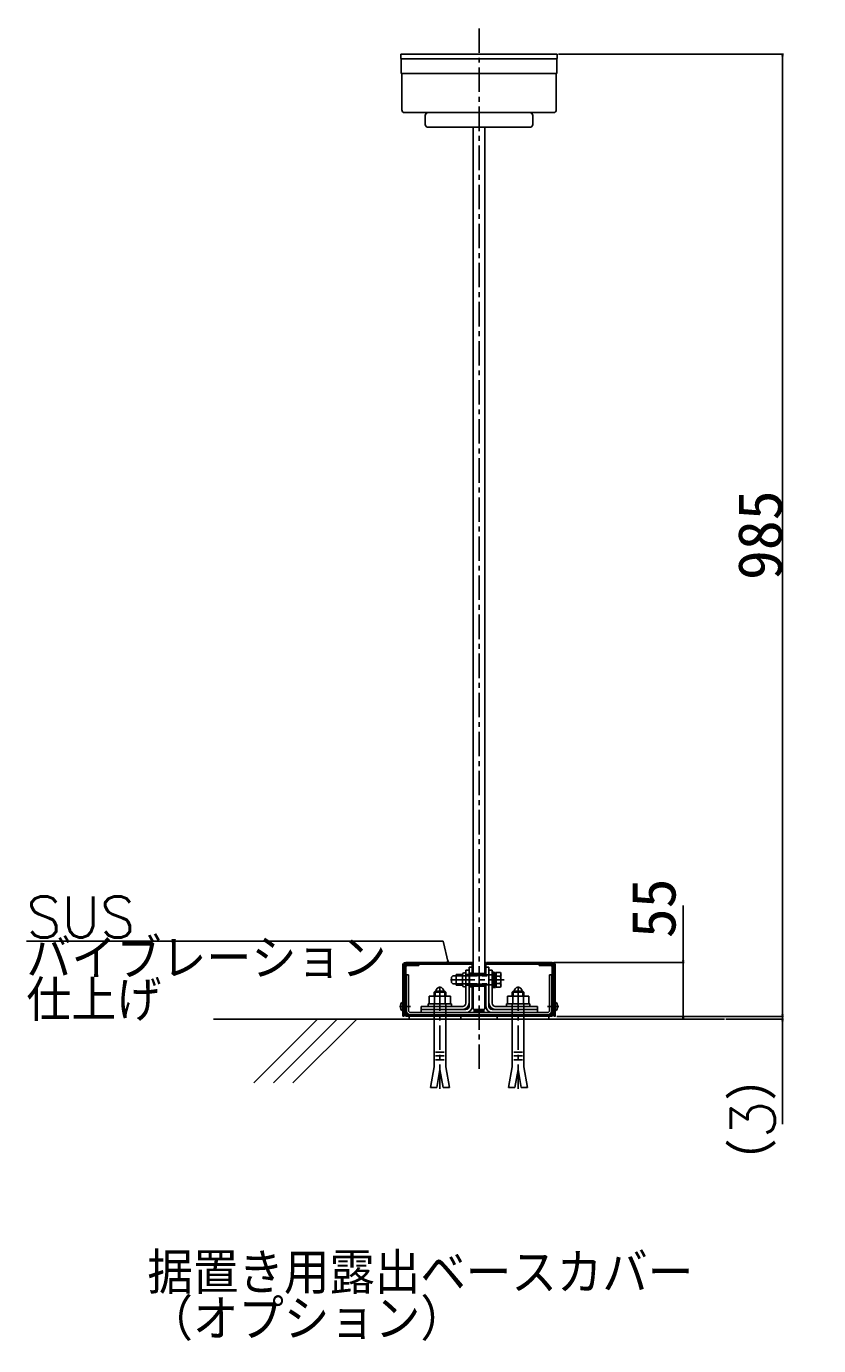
# Model space of a CAD drawing. Extents: x 10 to 8401, y 5 to 5749.
# Tile 20 of 21: x 7590 to 8401, y 935 to 2286. Entities that reach past the tile are written whole.
import ezdxf

# ---------------------------------------------------------------- set-up
doc = ezdxf.new("R2010")
doc.units = 0
doc.header["$LTSCALE"] = 20
doc.linetypes.add('CENTER', pattern=[2, 1.25, -0.25, 0.25, -0.25])
doc.linetypes.add('PHANTOM', pattern=[2.5, 1.25, -0.25, 0.25, -0.25, 0.25, -0.25])
doc.layers.get('0').update_dxf_attribs({"linetype": 'CONTINUOUS'})
doc.layers.add('MAIN0', color=7, linetype='CONTINUOUS')
doc.layers.add('MAIN1', color=7, linetype='CONTINUOUS')
doc.styles.add('KNJYOKO', font='TXT', dxfattribs={"bigfont": 'BIGFONT'})
doc.dimstyles.new('MAIN004', dxfattribs={"dimtxt": 3.1, "dimasz": 2, "dimexe": 1, "dimexo": 1.5, "dimgap": 0.09, "dimtad": 1, "dimdsep": 46, "dimtxsty": 'STANDARD', "dimcen": 0.09, "dimazin": 2, "dimtfac": 0.645161, "dimtdec": 4, "dimtmove": 0, "dimatfit": 3, "dimfxl": 1, "dimtvp": 0.66129, "dimtolj": 1, "dimtzin": 0, "dimarcsym": 0})
pattern_1 = [(135.000004, (0, 0), (-0.707107, -0.707107), [])]
pattern_2 = [(45.000001, (0, 0), (-0.353553, 0.353553), [])]

# ---------------------------------------------------------------- blocks, each defined once
blk = doc.blocks.new('_OPEN')
at = {"color": 0, "linetype": 'BYBLOCK', "lineweight": -2}
for p, q in [((-1, 0.166667), (0, 0)), ((0, 0), (-1, -0.166667)), ((0, 0), (-1, 0))]:
    blk.add_line(p, q, dxfattribs=at)
blk = doc.blocks.new('*D30')
at = {"layer": 'MAIN0', "color": 0, "linetype": 'BYBLOCK', "lineweight": -2}
for p, q in [((8134.6, 2257.5), (8365, 2257.5)), ((8364, 2255.5), (8364, 1274.5)), ((8132.9, 1272.5), (8365, 1272.5))]:
    blk.add_line(p, q, dxfattribs=at)
at = {"layer": 'MAIN0', "color": 0, "linetype": 'BYBLOCK', "xscale": 2, "yscale": 2, "zscale": 2}
for p, rotation in [((8364, 2257.5), 90), ((8364, 1272.5), 270)]:
    blk.add_blockref('_OPEN', p, dxfattribs=dict(at, rotation=rotation))
at = {"layer": 'MAIN0', "color": 0, "linetype": 'BYBLOCK', "insert": (8341, 1765), "char_height": 45, "attachment_point": 5, "rotation": 90, "line_spacing_factor": 0.672}
blk.add_mtext('\\A1;985', dxfattribs=at)
blk = doc.blocks.new('*D31')
at = {"layer": 'MAIN0', "color": 0, "linetype": 'BYBLOCK', "lineweight": -2}
for p, q in [((8132.9, 1272.5), (8365, 1272.5)), ((8306, 1269.5), (8365, 1269.5)), ((8364, 1274.5), (8364, 1275.5)), ((8364, 1272.5), (8364, 1269.5)), ((8364, 1267.5), (8364, 1162))]:
    blk.add_line(p, q, dxfattribs=at)
at = {"layer": 'MAIN0', "color": 0, "linetype": 'BYBLOCK', "xscale": 2, "yscale": 2, "zscale": 2}
for p, rotation in [((8364, 1272.5), 270), ((8364, 1269.5), 90)]:
    blk.add_blockref('_OPEN', p, dxfattribs=dict(at, rotation=rotation))
at = {"layer": 'MAIN0', "color": 0, "linetype": 'BYBLOCK', "insert": (8334, 1166.9), "char_height": 45, "attachment_point": 5, "rotation": 90, "line_spacing_factor": 0.672, "style": 'KNJYOKO'}
blk.add_mtext('\\A1;（3）', dxfattribs=at)
blk = doc.blocks.new('*D33')
at = {"layer": 'MAIN0', "color": 0, "linetype": 'BYBLOCK', "lineweight": -2}
for p, q in [((8262.3, 1329.5), (8262.3, 1385.9)), ((8129.9, 1327.5), (8263.3, 1327.5)), ((8262.3, 1327.5), (8262.3, 1272.5)), ((8132.9, 1272.5), (8263.3, 1272.5)), ((8262.3, 1270.5), (8262.3, 1269.5))]:
    blk.add_line(p, q, dxfattribs=at)
at = {"layer": 'MAIN0', "color": 0, "linetype": 'BYBLOCK', "xscale": 2, "yscale": 2, "zscale": 2}
for p, rotation in [((8262.3, 1327.5), 270), ((8262.3, 1272.5), 90)]:
    blk.add_blockref('_OPEN', p, dxfattribs=dict(at, rotation=rotation))
at = {"layer": 'MAIN0', "color": 0, "linetype": 'BYBLOCK', "insert": (8232.3, 1383.1), "char_height": 45, "attachment_point": 5, "rotation": 90, "line_spacing_factor": 0.672}
blk.add_mtext('\\A1;55', dxfattribs=at)
blk = doc.blocks.new('*X23')
at = {"layer": 'MAIN0', "color": 0, "linetype": 'BYBLOCK', "lineweight": -2}
for p, q in [((8059.4, 1341.2), (8059.5, 1341.3)), ((8059.4, 1327.1), (8059.8, 1327.5)), ((8059.4, 1325.7), (8060.4, 1326.7)), ((8059.4, 1324.3), (8060.4, 1325.3)), ((8059.4, 1322.9), (8060.4, 1323.9)), ((8059.4, 1321.4), (8060.4, 1322.4)), ((8059.4, 1320), (8060.4, 1321)), ((8059.4, 1318.6), (8060.4, 1319.6)), ((8060, 1317.8), (8060.4, 1318.2))]:
    blk.add_line(p, q, dxfattribs=at)
blk = doc.blocks.new('*X24')
at = {"layer": 'MAIN0', "color": 0, "linetype": 'BYBLOCK', "lineweight": -2}
for p, q in [((8046.4, 1326.1), (8047.4, 1327.1)), ((8046.4, 1324.6), (8047.4, 1325.6)), ((8046.4, 1323.2), (8047.4, 1324.2)), ((8046.4, 1321.8), (8047.4, 1322.8)), ((8046.4, 1320.4), (8047.4, 1321.4)), ((8046.4, 1319), (8047.4, 1320)), ((8046.7, 1317.8), (8047.4, 1318.6))]:
    blk.add_line(p, q, dxfattribs=at)
blk = doc.blocks.new('*X25')
at = {"layer": 'MAIN0', "color": 0, "linetype": 'BYBLOCK', "lineweight": -2}
for p, q in [((8060.9, 1326.4), (8062, 1327.5)), ((8060.9, 1327.3), (8061.2, 1327.5)), ((8061.4, 1326), (8062.9, 1327.5)), ((8062.2, 1326), (8063.7, 1327.5)), ((8063.1, 1326), (8064.6, 1327.5)), ((8063.9, 1326), (8065.4, 1327.5)), ((8064.8, 1326), (8066.3, 1327.5)), ((8065.6, 1326), (8067.1, 1327.5)), ((8066.5, 1326), (8068, 1327.5)), ((8067.3, 1326), (8068.8, 1327.5)), ((8068.1, 1326), (8069.6, 1327.5)), ((8069, 1326), (8070.5, 1327.5)), ((8069.8, 1326), (8071.3, 1327.5)), ((8070.7, 1326), (8072.2, 1327.5)), ((8071.5, 1326), (8073, 1327.5)), ((8072.4, 1326), (8073.9, 1327.5)), ((8073.2, 1326), (8074.7, 1327.5)), ((8074.1, 1326), (8075.6, 1327.5)), ((8074.9, 1326), (8076.4, 1327.5)), ((8075.8, 1326), (8077.3, 1327.5)), ((8076.6, 1326), (8078.1, 1327.5)), ((8077.5, 1326), (8079, 1327.5)), ((8078.3, 1326), (8079.8, 1327.5)), ((8079.2, 1326), (8080.7, 1327.5)), ((8080, 1326), (8081.5, 1327.5)), ((8080.9, 1326), (8082.4, 1327.5)), ((8081.7, 1326), (8083.2, 1327.5)), ((8082.6, 1326), (8084.1, 1327.5)), ((8083.4, 1326), (8084.9, 1327.5)), ((8084.3, 1326), (8085.8, 1327.5)), ((8085.1, 1326), (8086.6, 1327.5)), ((8086, 1326), (8087.5, 1327.5)), ((8086.8, 1326), (8088.3, 1327.5)), ((8087.7, 1326), (8089.2, 1327.5)), ((8088.5, 1326), (8090, 1327.5)), ((8089.4, 1326), (8090.9, 1327.5)), ((8090.2, 1326), (8091.7, 1327.5)), ((8091.1, 1326), (8092.6, 1327.5)), ((8091.9, 1326), (8093.4, 1327.5)), ((8092.8, 1326), (8094.3, 1327.5)), ((8093.6, 1326), (8095.1, 1327.5)), ((8094.5, 1326), (8096, 1327.5)), ((8095.3, 1326), (8096.8, 1327.5)), ((8096.2, 1326), (8097.7, 1327.5)), ((8097, 1326), (8098.5, 1327.5)), ((8097.8, 1326), (8099.3, 1327.5)), ((8098.7, 1326), (8100.2, 1327.5)), ((8099.5, 1326), (8101, 1327.5)), ((8100.4, 1326), (8101.9, 1327.5)), ((8101.2, 1326), (8102.7, 1327.5)), ((8102.1, 1326), (8103.6, 1327.5)), ((8102.9, 1326), (8104.4, 1327.5)), ((8103.8, 1326), (8105.3, 1327.5)), ((8104.6, 1326), (8106.1, 1327.5)), ((8105.5, 1326), (8107, 1327.5)), ((8106.3, 1326), (8107.8, 1327.5)), ((8107.2, 1326), (8108.7, 1327.5)), ((8108, 1326), (8109.5, 1327.5)), ((8108.9, 1326), (8110.4, 1327.5)), ((8109.7, 1326), (8111.2, 1327.5)), ((8110.6, 1326), (8112.1, 1327.5)), ((8111.4, 1326), (8112.9, 1327.5)), ((8112.3, 1326), (8113.8, 1327.5)), ((8113.1, 1326), (8114.6, 1327.5)), ((8114, 1326), (8115.5, 1327.5)), ((8114.8, 1326), (8116.3, 1327.5)), ((8115.7, 1326), (8117.2, 1327.5)), ((8116.5, 1326), (8118, 1327.5)), ((8117.4, 1326), (8118.9, 1327.5)), ((8118.2, 1326), (8119.7, 1327.5)), ((8119.1, 1326), (8120.6, 1327.5)), ((8119.9, 1326), (8121.4, 1327.5)), ((8120.8, 1326), (8122.3, 1327.5)), ((8121.6, 1326), (8123.1, 1327.5)), ((8122.5, 1326), (8124, 1327.5)), ((8123.3, 1326), (8124.8, 1327.5)), ((8124.2, 1326), (8125.7, 1327.5)), ((8125, 1326), (8126.5, 1327.5)), ((8125.8, 1326), (8127.3, 1327.5)), ((8126.7, 1326), (8128.2, 1327.5)), ((8127.5, 1326), (8129, 1327.5)), ((8128.4, 1326), (8129.6, 1327.3)), ((8129.1, 1325.9), (8130.2, 1327)), ((8129.5, 1325.5), (8130.6, 1326.6)), ((8129.8, 1324.9), (8131, 1326.1)), ((8129.9, 1324.1), (8131.2, 1325.5)), ((8129.9, 1323.3), (8131.4, 1324.8)), ((8129.9, 1322.4), (8131.4, 1323.9)), ((8129.9, 1321.6), (8131.4, 1323.1)), ((8129.9, 1320.8), (8131.4, 1322.3)), ((8129.9, 1319.9), (8131.4, 1321.4)), ((8129.9, 1319.1), (8131.4, 1320.6)), ((8129.9, 1318.2), (8131.4, 1319.7)), ((8129.9, 1317.4), (8131.4, 1318.9)), ((8129.9, 1316.5), (8131.4, 1318)), ((8129.9, 1315.7), (8131.4, 1317.2)), ((8129.9, 1314.8), (8131.4, 1316.3)), ((8129.9, 1314), (8131.4, 1315.5)), ((8129.9, 1313.1), (8131.4, 1314.6)), ((8129.9, 1312.3), (8131.4, 1313.8)), ((8129.9, 1311.4), (8131.4, 1312.9)), ((8129.9, 1310.6), (8131.4, 1312.1)), ((8129.9, 1309.7), (8131.4, 1311.2)), ((8129.9, 1308.9), (8131.4, 1310.4)), ((8129.9, 1308), (8131.4, 1309.5)), ((8129.9, 1307.2), (8131.4, 1308.7)), ((8129.9, 1306.3), (8131.4, 1307.8)), ((8129.9, 1305.5), (8131.4, 1307)), ((8129.9, 1304.6), (8131.4, 1306.1)), ((8129.9, 1303.8), (8131.4, 1305.3)), ((8129.9, 1302.9), (8131.4, 1304.4)), ((8129.9, 1302.1), (8131.4, 1303.6)), ((8129.9, 1301.2), (8131.4, 1302.7)), ((8129.9, 1300.4), (8131.4, 1301.9)), ((8129.9, 1299.5), (8131.4, 1301)), ((8129.9, 1298.7), (8131.4, 1300.2)), ((8129.9, 1297.8), (8131.4, 1299.3)), ((8129.9, 1297), (8131.4, 1298.5)), ((8129.9, 1296.1), (8131.4, 1297.6)), ((8129.9, 1295.3), (8131.4, 1296.8)), ((8129.9, 1294.4), (8131.4, 1295.9)), ((8129.9, 1293.6), (8131.4, 1295.1)), ((8129.9, 1292.7), (8131.4, 1294.2)), ((8129.9, 1291.9), (8131.4, 1293.4)), ((8129.9, 1291.1), (8131.4, 1292.6)), ((8129.9, 1290.2), (8131.4, 1291.7)), ((8129.9, 1289.4), (8131.4, 1290.9)), ((8129.9, 1288.5), (8131.4, 1290)), ((8129.9, 1287.7), (8131.4, 1289.2)), ((8129.9, 1286.8), (8131.4, 1288.3)), ((8129.9, 1286), (8131.4, 1287.5)), ((8129.9, 1285.1), (8131.4, 1286.6)), ((8129.9, 1284.3), (8131.4, 1285.8)), ((8129.9, 1283.4), (8131.4, 1284.9)), ((8129.9, 1282.6), (8131.4, 1284.1)), ((8129.9, 1281.7), (8131.4, 1283.2)), ((8129.9, 1280.9), (8131.4, 1282.4)), ((8129.9, 1280), (8131.4, 1281.5)), ((8129.9, 1279.2), (8131.4, 1280.7)), ((8129.9, 1278.3), (8131.4, 1279.8)), ((8129.9, 1277.5), (8131.4, 1279)), ((8129.9, 1276.6), (8131.4, 1278.1)), ((8129.9, 1275.8), (8131.4, 1277.3)), ((8129.9, 1274.9), (8131.4, 1276.4)), ((8129.9, 1274.1), (8131.4, 1275.6)), ((8129.9, 1273.2), (8131.4, 1274.7)), ((8130, 1272.5), (8131.4, 1273.9)), ((8130.9, 1272.5), (8131.4, 1273))]:
    blk.add_line(p, q, dxfattribs=at)

msp = doc.modelspace()

# ---------------------------------------------------------------- hatches: boundary and pattern name
at = {"layer": 'MAIN0', "linetype": 'CONTINUOUS'}
h = msp.add_hatch(dxfattribs=at)
h.set_pattern_fill('CAE_H1', style=0)
h.set_pattern_definition([(45.000001, (0, 0), (-0.212132, 0.212132), [])])
edge = h.paths.add_edge_path()
edge.add_line((8045.894, 1327.539), (8045.894, 1326.039))
edge.add_line((8045.894, 1326.039), (7978.394, 1326.039))
edge.add_arc((7978.394, 1324.539), 1.5, 90, 180)
edge.add_line((7976.894, 1324.539), (7976.894, 1272.539))
edge.add_line((7976.894, 1272.539), (7975.394, 1272.539))
edge.add_line((7975.394, 1272.539), (7975.394, 1324.539))
edge.add_arc((7978.394, 1324.539), 3, 90, 180)
edge.add_line((7978.394, 1327.539), (8045.894, 1327.539))
h = msp.add_hatch(dxfattribs=at)
h.set_pattern_fill('CAE_H1', style=0)
h.set_pattern_definition(pattern_1)
h.paths.add_polyline_path([(8060.394, 1315.839), (8043.894, 1315.839), (8043.894, 1314.339), (8060.394, 1314.339)])
h = msp.add_hatch(dxfattribs=at)
h.set_pattern_fill('CAE_H1', style=0)
h.set_pattern_definition(pattern_1)
h.paths.add_polyline_path([(8043.894, 1303.839), (8060.394, 1303.839), (8060.394, 1305.339), (8043.894, 1305.339)])
h = msp.add_hatch(dxfattribs=at)
h.set_pattern_fill('CAE_H1', style=0)
h.set_pattern_definition(pattern_2)
h.paths.add_polyline_path([(8046.394, 1281.339), (8047.394, 1281.339), (8047.394, 1301.839), (8046.394, 1301.839)])
h = msp.add_hatch(dxfattribs=at)
h.set_pattern_fill('CAE_H1', style=0)
h.set_pattern_definition(pattern_2)
h.paths.add_polyline_path([(8059.394, 1301.839), (8059.394, 1281.339), (8060.394, 1281.339), (8060.394, 1301.839)])
h = msp.add_hatch(dxfattribs=at)
h.set_pattern_fill('CAE_H1', style=0)
h.set_pattern_definition([(45.000001, (0, 0), (-0.141421, 0.141421), [])])
h.paths.add_polyline_path([(8048.394, 1276.339), (8058.394, 1276.339), (8058.394, 1279.339), (8048.394, 1279.339)])

# ---------------------------------------------------------------- linework, layer by layer
at = {"layer": 'MAIN0', "color": 3, "linetype": 'CENTER'}
for p, q in [((8053.394, 1218.744), (8053.394, 2285.83)), ((8013.394, 1198.161), (8013.394, 1303.133)), ((8024.243, 1309.839), (8079.267, 1309.839)), ((8093.394, 1198.161), (8093.394, 1303.133)), ((7983.223, 1282.539), (7972.898, 1282.539)), ((8123.566, 1282.539), (8134.916, 1282.539))]:
    msp.add_line(p, q, dxfattribs=at)
at = {"layer": 'MAIN0', "color": 3, "linetype": 'CONTINUOUS'}
for p, q in [((8047.394, 1316.339), (8047.394, 2182.539)), ((8059.394, 1316.339), (8059.394, 2182.539)), ((7975.394, 1324.539), (7975.394, 1272.539)), ((7976.894, 1324.539), (7976.894, 1272.539)), ((7978.394, 1327.539), (8045.894, 1327.539)), ((7978.394, 1326.039), (8045.894, 1326.039)), ((7979.894, 1324.539), (7991.894, 1324.539)), ((7991.894, 1326.039), (7991.894, 1324.539)), ((8045.894, 1326.039), (8045.894, 1327.539)), ((8046.394, 1316.839), (8046.394, 1327.539)), ((8046.394, 1327.539), (8047.394, 1327.539)), ((8059.394, 1327.539), (8060.394, 1327.539)), ((8060.394, 1314.339), (8060.394, 1327.539)), ((8128.394, 1327.539), (8060.894, 1327.539)), ((8060.894, 1326.039), (8060.894, 1327.539)), ((8128.394, 1326.039), (8060.894, 1326.039)), ((8114.894, 1326.039), (8114.894, 1324.539)), ((8126.894, 1324.539), (8114.894, 1324.539)), ((8129.894, 1324.539), (8129.894, 1272.539)), ((8131.394, 1324.539), (8131.394, 1272.539)), ((7978.394, 1323.039), (7978.394, 1275.539)), ((7978.894, 1314.939), (7978.894, 1278.639)), ((7978.894, 1314.939), (7981.194, 1314.939)), ((7981.194, 1278.639), (7981.194, 1314.939)), ((8030.194, 1304.339), (8030.194, 1315.339)), ((8030.194, 1315.339), (8036.594, 1315.339)), ((8036.594, 1304.339), (8036.594, 1315.339)), ((8039.994, 1285.939), (8039.994, 1319.839)), ((8039.994, 1319.839), (8043.194, 1319.839)), ((8039.994, 1315.439), (8043.194, 1315.439)), ((8039.994, 1315.339), (8043.194, 1315.339)), ((8043.194, 1282.739), (8043.194, 1322.839)), ((8046.394, 1322.839), (8043.194, 1322.839)), ((8043.194, 1316.839), (8046.394, 1316.839)), ((8043.194, 1315.339), (8043.694, 1315.839)), ((8043.694, 1303.839), (8043.694, 1315.839)), ((8043.894, 1315.839), (8060.394, 1315.839)), ((8043.894, 1314.339), (8043.894, 1315.839)), ((8043.894, 1314.339), (8060.394, 1314.339)), ((8046.394, 1317.839), (8047.394, 1317.839)), ((8047.394, 1316.339), (8059.394, 1316.339)), ((8059.394, 1317.839), (8060.394, 1317.839)), ((8060.394, 1322.839), (8063.594, 1322.839)), ((8060.394, 1314.839), (8066.794, 1314.839)), ((8063.594, 1282.739), (8063.594, 1322.839)), ((8063.594, 1319.839), (8066.794, 1319.839)), ((8066.794, 1285.939), (8066.794, 1319.839)), ((8068.394, 1317.589), (8066.794, 1317.589)), ((8068.394, 1317.589), (8068.394, 1302.089)), ((8068.394, 1317.539), (8068.394, 1302.139)), ((8070.394, 1317.539), (8068.394, 1317.539)), ((8070.394, 1310.678), (8068.394, 1309)), ((8070.394, 1317.539), (8070.394, 1302.139)), ((8070.994, 1317.344), (8070.994, 1302.333)), ((8075.314, 1317.344), (8070.994, 1317.344)), ((8075.177, 1313.592), (8070.994, 1313.592)), ((8075.314, 1317.344), (8075.894, 1316.339)), ((8075.894, 1316.339), (8075.894, 1303.339)), ((8125.594, 1278.639), (8125.594, 1314.939)), ((8127.894, 1314.939), (8125.594, 1314.939)), ((8127.894, 1314.939), (8127.894, 1278.639)), ((8128.394, 1323.039), (8128.394, 1275.539)), ((8129.894, 1314.939), (8129.894, 1275.539)), ((8007.394, 1297.239), (8008.394, 1298.239)), ((8007.394, 1293.239), (8007.394, 1297.239)), ((8007.394, 1297.239), (8019.394, 1297.239)), ((8008.394, 1298.239), (8018.394, 1298.239)), ((8008.394, 1293.239), (8008.394, 1298.239)), ((8019.394, 1297.239), (8018.394, 1298.239)), ((8018.394, 1293.239), (8018.394, 1298.239)), ((8019.394, 1293.239), (8019.394, 1297.239)), ((8030.194, 1304.339), (8036.594, 1304.339)), ((8039.994, 1304.339), (8043.194, 1304.339)), ((8039.994, 1304.239), (8043.194, 1304.239)), ((8043.194, 1304.339), (8043.694, 1303.839)), ((8043.194, 1302.839), (8046.394, 1302.839)), ((8043.894, 1305.339), (8060.394, 1305.339)), ((8043.894, 1303.839), (8043.894, 1305.339)), ((8043.894, 1303.839), (8060.394, 1303.839)), ((8046.394, 1281.339), (8046.394, 1302.839)), ((8046.394, 1301.839), (8047.394, 1301.839)), ((8047.394, 1303.339), (8059.394, 1303.339)), ((8047.394, 1280.339), (8047.394, 1303.339)), ((8059.394, 1280.339), (8059.394, 1303.339)), ((8059.394, 1301.839), (8060.394, 1301.839)), ((8060.394, 1281.339), (8060.394, 1305.339)), ((8060.394, 1304.839), (8066.794, 1304.839)), ((8068.394, 1302.089), (8066.794, 1302.089)), ((8070.394, 1302.139), (8068.394, 1302.139)), ((8075.177, 1306.086), (8070.994, 1306.086)), ((8075.314, 1302.333), (8070.994, 1302.333)), ((8075.314, 1302.333), (8075.894, 1303.339)), ((8087.394, 1297.239), (8088.394, 1298.239)), ((8099.394, 1297.239), (8087.394, 1297.239)), ((8087.394, 1293.239), (8087.394, 1297.239)), ((8098.394, 1298.239), (8088.394, 1298.239)), ((8088.394, 1293.239), (8088.394, 1298.239)), ((8098.394, 1293.239), (8098.394, 1298.239)), ((8099.394, 1297.239), (8098.394, 1298.239)), ((8099.394, 1293.239), (8099.394, 1297.239)), ((7975.106, 1287.239), (7975.394, 1287.239)), ((7975.106, 1287.239), (7975.106, 1277.839)), ((8001.394, 1282.739), (8001.394, 1285.239)), ((8001.394, 1285.239), (8025.394, 1285.239)), ((8002.444, 1293.239), (8024.344, 1293.239)), ((8002.444, 1285.239), (8002.444, 1293.239)), ((8007.929, 1285.239), (8007.929, 1293.239)), ((8018.859, 1285.239), (8018.859, 1293.239)), ((8024.344, 1285.239), (8024.344, 1293.239)), ((8025.394, 1282.739), (8025.394, 1285.239)), ((8081.394, 1282.739), (8081.394, 1285.239)), ((8105.394, 1285.239), (8081.394, 1285.239)), ((8104.344, 1293.239), (8082.444, 1293.239)), ((8082.444, 1285.239), (8082.444, 1293.239)), ((8087.929, 1285.239), (8087.929, 1293.239)), ((8098.859, 1285.239), (8098.859, 1293.239)), ((8104.344, 1285.239), (8104.344, 1293.239)), ((8105.394, 1282.739), (8105.394, 1285.239)), ((8131.683, 1287.239), (8131.394, 1287.239)), ((8131.683, 1287.239), (8131.683, 1277.839)), ((7781.854, 1269.539), (8304.491, 1269.539)), ((7888.276, 1269.539), (7823.025, 1204.288)), ((7908.276, 1269.539), (7843.025, 1204.288)), ((7928.276, 1269.539), (7863.025, 1204.288)), ((7975.106, 1277.839), (7975.394, 1277.839)), ((7976.894, 1272.539), (7975.394, 1272.539)), ((7979.894, 1274.039), (8126.894, 1274.039)), ((7979.894, 1272.539), (8126.894, 1272.539)), ((7981.894, 1272.539), (7981.894, 1269.539)), ((8123.294, 1276.339), (7983.494, 1276.339)), ((8036.794, 1282.739), (7994.394, 1282.739)), ((7994.394, 1276.339), (7994.394, 1282.739)), ((8039.994, 1279.539), (7994.394, 1279.539)), ((8007.394, 1269.539), (8007.394, 1220.962)), ((8019.394, 1269.539), (8019.394, 1220.962)), ((8034.894, 1272.539), (8034.894, 1269.539)), ((8046.394, 1281.339), (8047.394, 1281.339)), ((8048.394, 1279.339), (8047.394, 1280.339)), ((8058.394, 1279.339), (8048.394, 1279.339)), ((8048.394, 1276.339), (8048.394, 1279.339)), ((8048.394, 1276.339), (8058.394, 1276.339)), ((8058.394, 1279.339), (8059.394, 1280.339)), ((8058.394, 1276.339), (8058.394, 1279.339)), ((8059.394, 1281.339), (8060.394, 1281.339)), ((8113.394, 1279.539), (8066.794, 1279.539)), ((8113.394, 1282.739), (8069.994, 1282.739)), ((8071.894, 1272.539), (8071.894, 1269.539)), ((8087.394, 1269.539), (8087.394, 1220.962)), ((8099.394, 1269.539), (8099.394, 1220.962)), ((8113.394, 1276.339), (8113.394, 1282.739)), ((8124.894, 1272.539), (8124.894, 1269.539)), ((8129.894, 1272.539), (8131.394, 1272.539)), ((8131.683, 1277.839), (8131.394, 1277.839)), ((8017.607, 1235.984), (8008.943, 1235.984)), ((8017.607, 1231.966), (8008.943, 1231.966)), ((8089.182, 1235.984), (8097.846, 1235.984)), ((8089.182, 1231.966), (8097.846, 1231.966)), ((8003.639, 1199.539), (8007.394, 1220.962)), ((8017.607, 1227.948), (8008.943, 1227.948)), ((8010.128, 1199.539), (8013.394, 1218.17)), ((8016.66, 1199.539), (8013.394, 1218.17)), ((8023.15, 1199.539), (8019.394, 1220.962)), ((8083.639, 1199.539), (8087.394, 1220.962)), ((8089.182, 1227.948), (8097.846, 1227.948)), ((8090.128, 1199.539), (8093.394, 1218.17)), ((8096.66, 1199.539), (8093.394, 1218.17)), ((8103.15, 1199.539), (8099.394, 1220.962)), ((8010.128, 1199.539), (8003.639, 1199.539)), ((8016.66, 1199.539), (8023.15, 1199.539)), ((8090.128, 1199.539), (8083.639, 1199.539)), ((8096.66, 1199.539), (8103.15, 1199.539))]:
    msp.add_line(p, q, dxfattribs=at)
at = {"layer": 'MAIN0', "color": 3, "linetype": 'PHANTOM'}
for p, q in [((8025.394, 1312.589), (8026.644, 1313.839)), ((8025.394, 1312.589), (8025.394, 1307.089)), ((8026.644, 1313.839), (8066.794, 1313.839)), ((8025.394, 1307.089), (8026.644, 1305.839)), ((8026.644, 1305.839), (8066.794, 1305.839)), ((8007.394, 1269.539), (8007.394, 1285.139)), ((8019.394, 1269.539), (8019.394, 1285.139)), ((8087.394, 1269.539), (8087.394, 1285.139)), ((8099.394, 1269.539), (8099.394, 1285.139))]:
    msp.add_line(p, q, dxfattribs=at)
at = {"layer": 'MAIN0', "color": 3, "linetype": 'CONTINUOUS'}
for centre, radius, start, end in [((7978.394, 1324.539), 3, 90, 180), ((7978.394, 1324.539), 1.5, 90, 180), ((7979.894, 1323.039), 3, 90, 180), ((7979.894, 1323.039), 1.5, 90, 180), ((8126.894, 1323.039), 3, 0, 90), ((8126.894, 1323.039), 1.5, 0, 90), ((8128.394, 1324.539), 3, 360, 450), ((8128.394, 1324.539), 1.5, 360, 450), ((8038.294, 1315.339), 1.7, 3.372287, 176.627713), ((8070.994, 1315.639), 0.6, 90, 180), ((8073.081, 1315.468), 2.814, 318.173452, 360), ((8065.715, 1309.839), 10.179, 338.366392, 381.633608), ((8013.394, 1298.239), 3.999, 360, 540), ((8038.294, 1304.339), 1.7, 180, 360), ((8070.994, 1304.039), 0.6, 180, 270), ((8073.081, 1304.21), 2.814, 360, 401.826548), ((8093.394, 1298.239), 3.999, 0, 180), ((7978.994, 1282.539), 6.1, 129.601927, 230.398073), ((8036.794, 1285.939), 3.2, 270, 360), ((8036.794, 1285.939), 6.4, 270, 360), ((8069.994, 1285.939), 6.4, 180, 270), ((8069.994, 1285.939), 3.2, 180, 270), ((8127.794, 1282.539), 6.1, 309.601927, 410.398073), ((7979.894, 1275.539), 3, 180, 270), ((7979.894, 1275.539), 1.5, 180, 270), ((7983.494, 1278.639), 4.6, 180, 270), ((7983.494, 1278.639), 2.3, 180, 270), ((8039.994, 1282.739), 3.2, 270, 360), ((8039.994, 1282.739), 6.4, 270, 360), ((8066.794, 1282.739), 6.4, 180, 270), ((8066.794, 1282.739), 3.2, 180, 270), ((8123.294, 1278.639), 2.3, 270, 360), ((8123.294, 1278.639), 4.6, 270, 360), ((8126.894, 1275.539), 1.5, 270, 360), ((8126.894, 1275.539), 3, 270, 360)]:
    msp.add_arc(centre, radius, start, end, dxfattribs=at)
at = {"layer": 'MAIN1', "color": 7, "linetype": 'CONTINUOUS'}
for p, q in [((7973.694, 2257.539), (7973.394, 2257.239)), ((7973.394, 2252.839), (7973.394, 2257.239)), ((8133.094, 2257.539), (7973.694, 2257.539)), ((8133.394, 2257.239), (8133.094, 2257.539)), ((8133.394, 2257.239), (8133.394, 2252.839)), ((7973.394, 2252.839), (7973.694, 2252.539)), ((7978.894, 2252.539), (7973.694, 2252.539)), ((7973.894, 2252.539), (7973.894, 2237.539)), ((7973.894, 2252.539), (7975.894, 2252.539)), ((8133.094, 2252.539), (7978.894, 2252.539)), ((8130.894, 2252.539), (8132.894, 2252.539)), ((8132.894, 2237.539), (8132.894, 2252.539)), ((8133.094, 2252.539), (8133.394, 2252.839)), ((7975.894, 2237.539), (7973.894, 2237.539)), ((7974.394, 2200.539), (7974.394, 2237.539)), ((8132.894, 2237.539), (7974.394, 2237.539)), ((8132.894, 2237.539), (8130.894, 2237.539)), ((8132.394, 2200.539), (8132.394, 2237.539)), ((8129.394, 2197.539), (7977.394, 2197.539)), ((7998.394, 2185.539), (7998.394, 2194.539)), ((8108.394, 2194.539), (8108.394, 2185.539)), ((8053.394, 2182.539), (8001.394, 2182.539)), ((8105.394, 2182.539), (8053.394, 2182.539))]:
    msp.add_line(p, q, dxfattribs=at)
for centre, start, end in [((7977.394, 2200.539), 180, 270), ((8001.394, 2194.539), 90, 180), ((8105.394, 2194.539), 0, 90), ((8129.394, 2200.539), 270, 360), ((8001.394, 2185.539), 180, 270), ((8105.394, 2185.539), 270, 360)]:
    msp.add_arc(centre, 3, start, end, dxfattribs=at)

# ---------------------------------------------------------------- block references
at = {"layer": 'MAIN0', "color": 7, "linetype": 'CONTINUOUS'}
for name in ['*X23', '*X24', '*X25']:
    msp.add_blockref(name, (0, 0), dxfattribs=at)

# ---------------------------------------------------------------- texts
at = {"layer": 'MAIN0', "color": 7, "linetype": 'CONTINUOUS', "insert": (7590.414, 1395.069), "char_height": 45, "attachment_point": 1, "line_spacing_factor": 0.613333, "style": 'KNJYOKO'}
msp.add_mtext('{\\H0.93x;{SUS\\Pバイブレーション\\P仕上げ}}', dxfattribs=at)
at = {"layer": 'MAIN0', "color": 1, "linetype": 'CONTINUOUS', "insert": (7714.223, 1030.67), "char_height": 45, "attachment_point": 1, "line_spacing_factor": 0.672, "style": 'KNJYOKO'}
msp.add_mtext('{\\H0.94x;{据置き用露出ベースカバー\\P（オプション）}}', dxfattribs=at)

# ---------------------------------------------------------------- dimensions: what is measured, and where the dimension line sits
at = {"layer": 'MAIN0', "color": 7, "linetype": 'CONTINUOUS'}
dim = msp.add_linear_dim(base=(8364.04, 2257.539), p1=(8131.394, 1272.539), p2=(8133.094, 2257.539), angle=90, dimstyle='MAIN004', override={"dimasz": 2, "dimblk1": 'OPEN', "dimblk2": 'OPEN', "dimsah": 1}, dxfattribs=at)
dim.commit()
dim.dimension.update_dxf_attribs({"geometry": '*D30', "text_midpoint": (8363.54, 1765.039)})
dim = msp.add_linear_dim(base=(8262.322, 1327.539), p1=(8131.394, 1272.539), p2=(8128.394, 1327.539), angle=90, dimstyle='MAIN004', override={"dimasz": 2, "dimblk1": 'OPEN', "dimblk2": 'OPEN', "dimsah": 1, "dimatfit": 0}, dxfattribs=at)
dim.commit()
dim.dimension.update_dxf_attribs({"geometry": '*D33', "text_midpoint": (8254.822, 1383.12), "dimtype": 160})
dim = msp.add_linear_dim(base=(8364.04, 1272.539), p1=(8304.491, 1269.539), p2=(8131.394, 1272.539), angle=90, text='\\A1;（3）', dimstyle='MAIN004', override={"dimasz": 2, "dimtxsty": 'KNJYOKO', "dimblk1": 'OPEN', "dimblk2": 'OPEN', "dimsah": 1, "dimatfit": 0}, dxfattribs=at)
dim.commit()
dim.dimension.update_dxf_attribs({"geometry": '*D31', "text_midpoint": (8356.54, 1166.903), "dimtype": 160})

# ---------------------------------------------------------------- leaders
at = {"layer": 'MAIN0', "color": 7, "linetype": 'CONTINUOUS', "annotation_type": 0, "has_hookline": 1, "hookline_direction": 1, "text_width": 398.499}
msp.add_leader([(8021.938, 1327.539), (8016.864, 1349.569), (7988.913, 1349.569)], dimstyle='MAIN004', override={"dimasz": 2, "dimgap": 0, "dimtad": 1, "dimldrblk": 'OPEN'}, dxfattribs=at)

doc.saveas('drawing.dxf')
